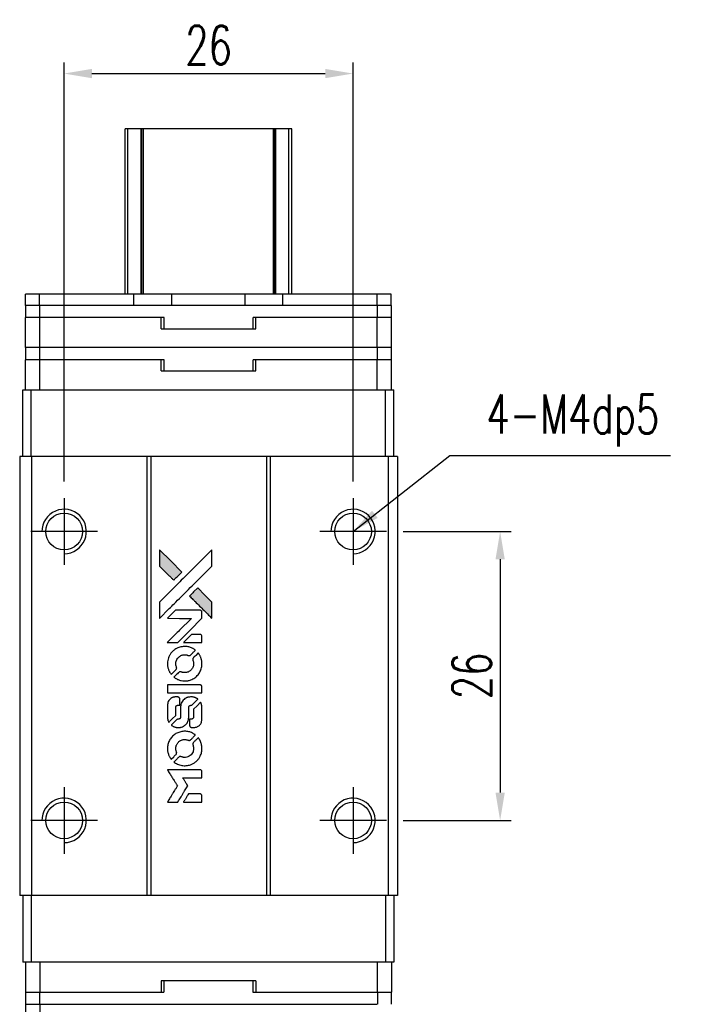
# Model space of a CAD drawing. Header units: millimetres. Extents: x 293 to 520, y -192 to -10.
# Tile 2 of 3: x 309 to 371, y -99 to -10. Entities that reach past the tile are written whole.
import ezdxf

# ---------------------------------------------------------------- set-up
doc = ezdxf.new("R2010")
doc.units = ezdxf.units.MM
doc.header["$LTSCALE"] = 0.1
doc.layers.get('0').update_dxf_attribs({"linetype": 'CONTINUOUS'})
doc.layers.get('Defpoints').update_dxf_attribs({"linetype": 'CONTINUOUS'})
doc.styles.add('DIM-7', font='SIMPLEX.shx', dxfattribs={"width": 0.7, "bigfont": 'chineset.shx'})
doc.dimstyles.new('CNS', dxfattribs={"dimtxt": 3.5, "dimasz": 2.5, "dimexe": 1, "dimexo": 1.5, "dimgap": 0.09, "dimtad": 0, "dimdsep": 46, "dimtxsty": 'DIM-7', "dimcen": 0.09, "dimclrd": 1, "dimclre": 1, "dimclrt": 4, "dimadec": 0, "dimazin": 0, "dimtfac": 1, "dimtix": 1, "dimtmove": 2, "dimatfit": 3, "dimfxl": 1, "dimtvp": 0.971429, "dimtolj": 1, "dimarcsym": 0})

# ---------------------------------------------------------------- blocks, each defined once
blk = doc.blocks.new('*D299')
at = {"color": 7, "lineweight": -2}
for p, q in [((313.409, -51.808), (313.409, -14.098)), ((339.409, -51.808), (339.409, -14.098)), ((315.909, -15.098), (336.909, -15.098))]:
    blk.add_line(p, q, dxfattribs=at)
at = {"color": 7}
for points in [[(315.909, -14.681), (315.909, -15.515), (313.409, -15.098)], [(336.909, -14.681), (336.909, -15.515), (339.409, -15.098)]]:
    blk.add_solid(points, dxfattribs=at)
at = {"layer": 'Defpoints', "color": 0}
for p in [(339.409, -15.098), (313.409, -53.308), (339.409, -53.308)]:
    blk.add_point(p, dxfattribs=at)
at = {"color": 7, "insert": (326.409, -12.548), "char_height": 3.5, "attachment_point": 5, "style": 'DIM-7'}
blk.add_mtext('\\A1;26', dxfattribs=at)
blk = doc.blocks.new('*D300')
at = {"color": 7, "lineweight": -2}
for p, q in [((343.909, -56.308), (353.646, -56.308)), ((352.646, -58.808), (352.646, -79.808)), ((343.909, -82.308), (353.646, -82.308))]:
    blk.add_line(p, q, dxfattribs=at)
at = {"color": 7}
for points in [[(352.229, -58.808), (353.063, -58.808), (352.646, -56.308)], [(352.229, -79.808), (353.063, -79.808), (352.646, -82.308)]]:
    blk.add_solid(points, dxfattribs=at)
at = {"layer": 'Defpoints', "color": 0}
for p in [(342.409, -56.308), (342.409, -82.308), (352.646, -82.308)]:
    blk.add_point(p, dxfattribs=at)
at = {"color": 7, "insert": (350.096, -69.308), "char_height": 3.5, "attachment_point": 5, "rotation": 90, "style": 'DIM-7'}
blk.add_mtext('\\A1;26', dxfattribs=at)
blk = doc.blocks.new('A$C1033c48d')
at = {"linetype": 'Continuous'}
h = blk.add_hatch(color=256, dxfattribs=at)
h.dxf.hatch_style = 1
h.paths.add_polyline_path([(0, 22.708), (0, 21.974), (0, 21.24), (0.637, 20.608, 0.000288), (0.881, 20.366, 0.000479), (1.088, 20.162, 0.000013), (1.275, 19.977, 0.197177), (1.278, 19.976, 0.197497), (1.28, 19.977, 0.00004), (1.387, 20.083, 0.000834), (1.505, 20.2, 0.000506), (1.645, 20.34), (2.008, 20.703), (1.004, 21.706)])
h.paths.add_polyline_path([(3.436, 19.273), (3.071, 18.908, 0.000476), (2.931, 18.768, 0.000789), (2.814, 18.65, 0.000035), (2.708, 18.543, 0.19758), (2.707, 18.54, 0.198396), (2.708, 18.537, 0.000019), (2.853, 18.392, 0.000582), (3.013, 18.232, 0.000351), (3.203, 18.042, 0.000108), (4.01, 17.239, 0.000692), (4.418, 16.833, 0.000077), (4.702, 16.552, 0.197527), (4.712, 16.548, 0.410181), (4.717, 16.553, 0.000493), (4.718, 16.703, 0.002424), (4.72, 16.91, 0.000529), (4.72, 17.268), (4.72, 17.988), (4.078, 18.63)])
for points in [[(0.637, 20.608, 0.000288), (0.881, 20.366, 0.000479), (1.088, 20.162, 0.000013), (1.275, 19.977, 0.197177), (1.278, 19.976, 0.197497), (1.28, 19.977, 0.00004), (1.387, 20.083, 0.000836), (1.505, 20.2, 0.000505), (1.645, 20.34), (2.008, 20.703), (1.004, 21.706), (0, 22.708), (0, 21.974), (0, 21.24)], [(0.883, 17.411, -0.000056), (1.323, 17.85, -0.000021), (1.94, 18.466, -0.000021), (2.612, 19.137, -0.000025), (3.243, 19.766), (4.72, 21.239), (4.719, 21.97), (4.717, 22.7), (3.725, 21.715, 0.000274), (3.249, 21.242, 0.000123), (2.624, 20.619, 0.000121), (1.963, 19.96, 0.000165), (1.367, 19.366), (0, 18.001), (0, 17.266), (0, 16.53)], [(3.203, 18.042, 0.000108), (4.01, 17.239, 0.000692), (4.419, 16.832, 0.000077), (4.702, 16.552, 0.197527), (4.712, 16.548, 0.410182), (4.717, 16.553, 0.000493), (4.718, 16.703, 0.002424), (4.72, 16.91, 0.000529), (4.72, 17.268), (4.72, 17.988), (4.078, 18.63), (3.436, 19.273), (3.071, 18.908, 0.000476), (2.932, 18.768, 0.000789), (2.814, 18.65, 0.000035), (2.708, 18.543, 0.19758), (2.707, 18.54, 0.198396), (2.708, 18.537, 0.000019), (2.853, 18.392, 0.000582), (3.013, 18.232, 0.000351)], [(1.169, 14.362), (1.639, 14.362), (2.725, 15.449), (3.811, 16.537), (3.809, 16.841, 0.0008), (3.808, 17.035, 0.010795), (3.805, 17.107, 0.030495), (3.801, 17.146, 0.080372), (3.792, 17.172, 0.03816), (3.775, 17.198, 0.041799), (3.755, 17.221, 0.042486), (3.732, 17.239, 0.042078), (3.706, 17.253, 0.099276), (3.669, 17.261, 0.003302), (3.518, 17.264, 0.002586), (3.254, 17.265, 0.000204), (2.552, 17.264), (1.426, 17.262), (1.065, 16.9), (0.704, 16.537), (1.786, 16.534), (2.868, 16.53), (1.798, 15.466, 0.000253), (1.387, 15.056, 0.000412), (1.038, 14.708, 0.000041), (0.726, 14.396, 0.041338), (0.714, 14.381), (0.7, 14.362)], [(2.992, 14.362), (3.811, 14.362), (3.809, 14.667), (3.807, 14.973), (3.786, 15.008, 0.03146), (3.774, 15.024, 0.026444), (3.76, 15.04, 0.026444), (3.744, 15.054, 0.031457), (3.728, 15.065), (3.693, 15.087), (3.287, 15.089), (2.882, 15.091), (2.527, 14.732, 0.000745), (2.391, 14.594, 0.001228), (2.277, 14.477, 0.000087), (2.174, 14.371, 0.195134), (2.173, 14.367, 0.412117), (2.175, 14.365, 0.000048), (2.413, 14.363, 0.00109), (2.678, 14.362, 0.000653)], [(0.723, 12.283, 0.023681), (0.743, 12.155, 0.022402), (0.775, 12.027, 0.021929), (0.819, 11.899, 0.020503), (0.875, 11.773, 0.013745), (0.913, 11.701, 0.009767), (0.959, 11.622, 0.009658), (1.005, 11.551, 0.027804), (1.04, 11.504), (1.055, 11.487), (1.282, 11.713, 0.002053), (1.391, 11.823, 0.006738), (1.462, 11.897, 0.007826), (1.509, 11.949, 0.063909), (1.527, 11.976, 0.061532), (1.541, 12.017, 0.068674), (1.545, 12.058, 0.052072), (1.537, 12.107, 0.019648), (1.516, 12.174, -0.018366), (1.49, 12.256, -0.0288), (1.475, 12.328, -0.029061), (1.468, 12.401, -0.019155), (1.468, 12.485, -0.053809), (1.494, 12.667, -0.058833), (1.559, 12.833, -0.058566), (1.661, 12.98, -0.052525), (1.798, 13.105, -0.044733), (1.914, 13.176, -0.040573), (2.044, 13.228, -0.041123), (2.179, 13.258, -0.04951), (2.309, 13.262, -0.017369), (2.37, 13.256, -0.024255), (2.424, 13.246, -0.023787), (2.477, 13.231, -0.015798), (2.537, 13.208, 0.010631), (2.575, 13.194, 0.033653), (2.601, 13.186, 0.037806), (2.626, 13.183, 0.016307), (2.66, 13.182, 0.068179), (2.725, 13.191, 0.095747), (2.778, 13.218, 0.033418), (2.848, 13.28, 0.002133), (3.041, 13.476, 0.001452), (3.148, 13.587, 0.012393), (3.194, 13.638, 0.020479), (3.219, 13.668, 0.344362), (3.219, 13.68, 0.074287), (3.192, 13.704, 0.005454), (3.108, 13.758, 0.008391), (3.02, 13.811, 0.017097), (2.949, 13.849, 0.027375), (2.802, 13.912, 0.02835), (2.651, 13.957, 0.027723), (2.493, 13.986, 0.023913), (2.324, 13.999, 0.027047), (2.122, 13.993, 0.031685), (1.932, 13.966, 0.032425), (1.751, 13.916, 0.031013), (1.575, 13.842, 0.037914), (1.367, 13.718, 0.040153), (1.184, 13.566, 0.039834), (1.026, 13.386, 0.036173), (0.894, 13.178, 0.040752), (0.804, 12.974, 0.035885), (0.744, 12.748, 0.035491), (0.717, 12.514, 0.037615)], [(1.355, 11.198, 0.018008), (1.421, 11.154, 0.009842), (1.506, 11.106, 0.009807), (1.594, 11.059, 0.015716), (1.671, 11.024, 0.048467), (1.948, 10.937, 0.045841), (2.241, 10.902, 0.046006), (2.535, 10.922, 0.049638), (2.813, 10.995, 0.064819), (3.174, 11.187, 0.06695), (3.469, 11.462, 0.066691), (3.682, 11.807, 0.063505), (3.801, 12.201, 0.03135), (3.812, 12.302, 0.010439), (3.815, 12.45, 0.010391), (3.812, 12.599, 0.032408), (3.801, 12.698, 0.015696), (3.777, 12.815, 0.018095), (3.747, 12.924, 0.018551), (3.709, 13.029, 0.018352), (3.664, 13.131, 0.015568), (3.629, 13.198, 0.009832), (3.583, 13.275, 0.009795), (3.537, 13.346, 0.023727), (3.499, 13.397), (3.483, 13.417), (3.257, 13.194, 0.001528), (3.13, 13.068, 0.010022), (3.068, 13.004, 0.019586), (3.032, 12.962, 0.061865), (3.013, 12.931, 0.055054), (2.998, 12.883, 0.061607), (2.994, 12.835, 0.048725), (3.002, 12.779, 0.020221), (3.023, 12.705, -0.017722), (3.046, 12.626, -0.02685), (3.06, 12.556, -0.02759), (3.066, 12.486, -0.020233), (3.066, 12.408, -0.04793), (3.044, 12.259, -0.048386), (2.994, 12.118, -0.047866), (2.918, 11.987, -0.044964), (2.817, 11.871, -0.04333), (2.695, 11.773, -0.050921), (2.565, 11.703, -0.051473), (2.425, 11.662, -0.0459), (2.274, 11.648, -0.019014), (2.201, 11.651, -0.024114), (2.134, 11.659, -0.025081), (2.07, 11.674, -0.023892), (2.007, 11.695, 0.008624), (1.957, 11.713, 0.026486), (1.923, 11.723, 0.035074), (1.893, 11.727, 0.02756), (1.861, 11.728, 0.087163), (1.809, 11.718, 0.073291), (1.76, 11.69, 0.028074), (1.69, 11.629, 0.002594), (1.527, 11.468), (1.298, 11.238)], [(2.261, 9.817), (3.807, 9.819), (3.807, 10.122), (3.807, 10.425), (3.789, 10.461, 0.071429), (3.768, 10.491, 0.054799), (3.737, 10.517, 0.053585), (3.7, 10.536, 0.060698), (3.662, 10.546, 0.033975), (3.599, 10.551, 0.000112), (2.812, 10.551, 0.000726), (2.043, 10.55, 0.001084), (1.37, 10.546), (0.715, 10.541), (0.715, 10.178), (0.715, 9.815)], [(0.72, 7.552, 0.018538), (0.726, 7.506, 0.010695), (0.736, 7.45, 0.01068), (0.749, 7.395, 0.017678), (0.763, 7.349, 0.013849), (0.782, 7.297, 0.011814), (0.805, 7.243, 0.004513), (0.828, 7.193, 0.290035), (0.835, 7.188, 0.196418), (0.839, 7.19, 0.000124), (0.93, 7.279, 0.001477), (1.031, 7.378, 0.000898), (1.15, 7.497), (1.458, 7.805), (1.46, 8.191, -0.001471), (1.462, 8.483, -0.028714), (1.468, 8.573, -0.097073), (1.485, 8.623, -0.084199), (1.52, 8.666, -0.042698), (1.548, 8.687, -0.053912), (1.577, 8.7, -0.051004), (1.609, 8.708, -0.032967), (1.647, 8.711, 0.00807), (1.667, 8.711, 0.003023), (1.695, 8.712, 0.002994), (1.725, 8.714, 0.003629), (1.753, 8.715), (1.819, 8.72), (1.819, 9.016, 0.001618), (1.819, 9.157, 0.005206), (1.817, 9.251, 0.00535), (1.815, 9.316, 0.060675), (1.81, 9.341, 0.048484), (1.804, 9.355, 0.02389), (1.795, 9.372, 0.022812), (1.782, 9.389, 0.02462), (1.769, 9.405, 0.061781), (1.732, 9.435, 0.080179), (1.691, 9.451, 0.048561), (1.634, 9.459, 0.010021), (1.531, 9.461, 0.016602), (1.393, 9.457, 0.031409), (1.283, 9.442, 0.036474), (1.187, 9.416, 0.03439), (1.094, 9.376, 0.065928), (0.948, 9.274, 0.069066), (0.836, 9.139, 0.065697), (0.76, 8.973, 0.051559), (0.723, 8.778, 0.020904), (0.718, 8.674, 0.000451), (0.716, 8.163, 0.000419), (0.716, 7.649, 0.022759)], [(1.12, 6.876, 0.023289), (1.194, 6.828, 0.026845), (1.269, 6.791, 0.026047), (1.349, 6.76, 0.019751), (1.439, 6.735, 0.013249), (1.49, 6.724, 0.025169), (1.532, 6.719, 0.016532), (1.584, 6.716, 0.002937), (1.682, 6.715, 0.003317), (1.769, 6.716, 0.011808), (1.825, 6.718, 0.01777), (1.867, 6.722, 0.021476), (1.906, 6.729, 0.04325), (2.07, 6.78, 0.045753), (2.22, 6.858, 0.04649), (2.351, 6.961, 0.047672), (2.459, 7.085, 0.025315), (2.493, 7.138, 0.015208), (2.529, 7.205, 0.01512), (2.561, 7.274, 0.022488), (2.584, 7.337, 0.027857), (2.609, 7.435, 0.034138), (2.622, 7.528, 0.014286), (2.627, 7.67, 0.00124), (2.627, 8.033, -0.00103), (2.628, 8.255, -0.002552), (2.629, 8.418, -0.001594), (2.632, 8.542, -0.047676), (2.635, 8.573, -0.085307), (2.657, 8.627, -0.097789), (2.695, 8.668, -0.085947), (2.749, 8.695, -0.051339), (2.821, 8.708, 0.014634), (2.845, 8.711, 0.015028), (2.869, 8.715, 0.014927), (2.89, 8.72, 0.059415), (2.902, 8.724, 0.070595), (2.928, 8.744, 0.00028), (3.187, 9, 0.000111), (3.453, 9.263, 0.200239), (3.457, 9.274, 0.268906), (3.453, 9.281, 0.001866), (3.389, 9.317, 0.007532), (3.328, 9.351, 0.017818), (3.28, 9.373, 0.013256), (3.228, 9.394, 0.011636), (3.173, 9.414, 0.011528), (3.116, 9.43, 0.012303), (3.06, 9.444, 0.0423), (2.972, 9.456, 0.013657), (2.841, 9.459, 0.013857), (2.708, 9.454, 0.037428), (2.615, 9.441, 0.014927), (2.553, 9.426, 0.0122), (2.488, 9.406, 0.012518), (2.427, 9.384, 0.023062), (2.378, 9.362, 0.065961), (2.204, 9.244, 0.06055), (2.061, 9.082, 0.059676), (1.959, 8.887, 0.060497), (1.906, 8.675, 0.025683), (1.903, 8.629, 0.001528), (1.901, 8.492, 0.002124), (1.899, 8.318, 0.001173), (1.899, 8.106, -0.000809), (1.898, 7.735, -0.017164), (1.894, 7.625, -0.063931), (1.882, 7.567, -0.108429), (1.857, 7.525, -0.052941), (1.829, 7.501, -0.063675), (1.798, 7.485, -0.050562), (1.759, 7.475, -0.020337), (1.704, 7.47, 0.009897), (1.67, 7.467, 0.016482), (1.642, 7.463, 0.019019), (1.619, 7.458, 0.06043), (1.605, 7.453, 0.076267), (1.573, 7.429, 0.00054), (1.333, 7.186, 0.000307), (1.088, 6.938, 0.142594), (1.077, 6.918, 0.232419), (1.079, 6.912, 0.022995), (1.089, 6.902, 0.024627), (1.103, 6.889, 0.015407)], [(2.721, 6.834, 0.065483), (2.739, 6.799, 0.053271), (2.766, 6.766, 0.052018), (2.8, 6.74, 0.0556), (2.839, 6.721, 0.036839), (2.864, 6.715, 0.026922), (2.892, 6.711, 0.016905), (2.931, 6.709, 0.004317), (2.995, 6.709, 0.016369), (3.129, 6.714, 0.029936), (3.237, 6.728, 0.03418), (3.332, 6.753, 0.031327), (3.426, 6.791, 0.046935), (3.541, 6.861, 0.054053), (3.635, 6.948, 0.053701), (3.708, 7.053, 0.045364), (3.763, 7.178, 0.032479), (3.791, 7.289, 0.03386), (3.805, 7.401, 0.013578), (3.81, 7.577, 0.001155), (3.809, 8.029, 0.000413), (3.807, 8.417, 0.005008), (3.805, 8.566, 0.013199), (3.8, 8.651, 0.033956), (3.791, 8.711, 0.013909), (3.776, 8.774, 0.010864), (3.756, 8.841, 0.010938), (3.734, 8.902, 0.028702), (3.715, 8.945), (3.699, 8.977), (3.383, 8.665), (3.067, 8.354), (3.067, 7.989, -0.001504), (3.067, 7.833, -0.00328), (3.066, 7.714, -0.001901), (3.063, 7.62, -0.061333), (3.06, 7.598, -0.063621), (3.047, 7.566, -0.048633), (3.025, 7.536, -0.046769), (2.997, 7.509, -0.047961), (2.964, 7.488, -0.02678), (2.936, 7.476, -0.050957), (2.913, 7.469, -0.029398), (2.881, 7.466, -0.00401), (2.814, 7.463), (2.707, 7.46), (2.707, 7.167, 0.001061), (2.708, 6.992, 0.009147), (2.709, 6.914, 0.020721), (2.713, 6.867, 0.051619)], [(0.723, 4.658, 0.024131), (0.743, 4.526, 0.022344), (0.777, 4.392, 0.021883), (0.823, 4.259, 0.020884), (0.881, 4.129, 0.010669), (0.92, 4.055, 0.010389), (0.962, 3.982, 0.010913), (1.004, 3.917, 0.022227), (1.04, 3.868), (1.054, 3.85), (1.285, 4.085, 0.002452), (1.374, 4.176, 0.003628), (1.451, 4.258, 0.001662), (1.516, 4.328, 0.070159), (1.528, 4.345, 0.047671), (1.533, 4.358, 0.018624), (1.538, 4.377, 0.017921), (1.541, 4.399, 0.018804), (1.543, 4.42, 0.018255), (1.544, 4.45, 0.041312), (1.542, 4.472, 0.037164), (1.536, 4.495, 0.012342), (1.523, 4.527, -0.015101), (1.495, 4.606, -0.035998), (1.479, 4.666, -0.033244), (1.472, 4.73, -0.011249), (1.47, 4.824, -0.004059), (1.471, 4.901, -0.019693), (1.473, 4.945, -0.027943), (1.478, 4.981, -0.014411), (1.489, 5.025, -0.033089), (1.525, 5.13, -0.033887), (1.574, 5.228, -0.034021), (1.636, 5.319, -0.033942), (1.71, 5.4, -0.02816), (1.794, 5.472, -0.035032), (1.88, 5.529, -0.035269), (1.973, 5.574, -0.029196), (2.077, 5.608, -0.037862), (2.197, 5.629, -0.043657), (2.313, 5.632, -0.043064), (2.429, 5.613, -0.035184), (2.549, 5.575, 0.033699), (2.606, 5.556, 0.052815), (2.657, 5.549, 0.059167), (2.704, 5.553, 0.058972), (2.748, 5.568, 0.059208), (2.783, 5.589, 0.021125), (2.827, 5.627, 0.008691), (2.9, 5.698, 0.000851), (3.071, 5.872, 0.001873), (3.158, 5.962, 0.013884), (3.199, 6.006, 0.022355), (3.22, 6.033, 0.341453), (3.219, 6.044, 0.073011), (3.195, 6.066, 0.004587), (3.113, 6.119, 0.00748), (3.028, 6.172, 0.016837), (2.961, 6.209, 0.028606), (2.8, 6.279, 0.031352), (2.636, 6.329, 0.031004), (2.466, 6.358, 0.0268), (2.285, 6.368, 0.026698), (2.093, 6.358, 0.03002), (1.91, 6.327, 0.030357), (1.735, 6.275, 0.028554), (1.563, 6.201, 0.062944), (1.244, 5.989, 0.062206), (0.987, 5.703, 0.062448), (0.809, 5.364, 0.064355), (0.723, 4.995, 0.017377), (0.718, 4.921, 0.008369), (0.716, 4.827, 0.008367), (0.718, 4.732, 0.01757)], [(1.352, 3.568, 0.064158), (1.711, 3.376, 0.06356), (2.107, 3.281, 0.064004), (2.512, 3.289, 0.066747), (2.896, 3.4, 0.04321), (3.136, 3.531, 0.044737), (3.347, 3.7, 0.044901), (3.524, 3.904, 0.044184), (3.663, 4.137, 0.026293), (3.737, 4.314, 0.033344), (3.785, 4.484, 0.033227), (3.811, 4.66, 0.025815), (3.816, 4.853, 0.023119), (3.803, 5.038, 0.031044), (3.773, 5.204, 0.031337), (3.723, 5.363, 0.024258), (3.649, 5.529, 0.015622), (3.618, 5.587, 0.008495), (3.576, 5.656, 0.008415), (3.533, 5.723, 0.020814), (3.498, 5.769), (3.481, 5.791), (3.257, 5.568, 0.002843), (3.09, 5.401, 0.033917), (3.03, 5.332, 0.087906), (3.004, 5.281, 0.073302), (2.995, 5.22, 0.022047), (2.997, 5.19, 0.026465), (3.001, 5.163, 0.022233), (3.008, 5.132, 0.009985), (3.021, 5.093, -0.039011), (3.056, 4.949, -0.044398), (3.067, 4.808, -0.045096), (3.053, 4.669, -0.04265), (3.015, 4.532, -0.071154), (2.908, 4.339, -0.068827), (2.751, 4.181, -0.068713), (2.556, 4.072, -0.070507), (2.341, 4.02, -0.028605), (2.249, 4.017, -0.031418), (2.16, 4.024, -0.031044), (2.072, 4.043, -0.02668), (1.981, 4.073, 0.038913), (1.928, 4.089, 0.043732), (1.875, 4.096, 0.047754), (1.826, 4.094, 0.075756), (1.787, 4.082, 0.07294), (1.766, 4.068, 0.003456), (1.705, 4.011, 0.005023), (1.627, 3.937, 0.002422), (1.529, 3.84, 0.000819), (1.441, 3.753, 0.001349), (1.367, 3.678, 0.0001), (1.301, 3.611, 0.205335), (1.3, 3.609, 0.219821), (1.301, 3.606, 0.002494), (1.315, 3.595, 0.007089), (1.332, 3.582, 0.004494)], [(1.176, 0), (1.643, 0), (1.722, 0.128, -0.000297), (1.769, 0.206, -0.000037), (1.874, 0.378, -0.000043), (1.999, 0.581, -0.000036), (2.132, 0.797, 0.000044), (2.262, 1.009, 0.000063), (2.377, 1.198, 0.000035), (2.475, 1.357, 0.0009), (2.501, 1.401), (2.539, 1.463), (2.489, 1.545, 0.001175), (2.46, 1.592, 0.000208), (2.405, 1.681, 0.000225), (2.34, 1.785, 0.000203), (2.273, 1.892, -0.000711), (2.209, 1.994, -0.001119), (2.155, 2.082, -0.000263), (2.108, 2.159, -0.04589), (2.103, 2.168, -0.519312), (2.109, 2.175, -0.001914), (2.234, 2.178, -0.003124), (2.44, 2.179, -0.000285), (2.955, 2.179), (3.811, 2.179), (3.811, 2.478, 0.001727), (3.81, 2.692, 0.025279), (3.806, 2.767, 0.073886), (3.794, 2.811, 0.07426), (3.771, 2.85, 0.03264), (3.761, 2.86, 0.01784), (3.748, 2.871, 0.017712), (3.734, 2.881, 0.026854), (3.722, 2.889), (3.692, 2.905), (2.199, 2.907), (0.706, 2.909), (0.717, 2.892, -0.004595), (0.724, 2.881, -0.00016), (0.752, 2.835, -0.000298), (0.786, 2.781, -0.000208), (0.823, 2.721, 0.000986), (0.934, 2.543, 0.00025), (1.114, 2.255, 0.000268), (1.307, 1.947, 0.000436), (1.471, 1.686, -0.002932), (1.524, 1.6, -0.004718), (1.569, 1.526, -0.001113), (1.607, 1.462, -0.227179), (1.607, 1.454, -0.045982), (1.604, 1.447, -0.000145), (1.55, 1.36, -0.000825), (1.489, 1.261, -0.000517), (1.418, 1.146, 0.000056), (1.173, 0.752, 0.000289), (1.038, 0.534, 0.000481), (0.937, 0.371, 0.000418), (0.832, 0.2), (0.709, 0)], [(2.988, 0), (3.811, 0), (3.811, 0.3, 0.000842), (3.811, 0.49, 0.010591), (3.809, 0.562, 0.028995), (3.805, 0.603, 0.069543), (3.796, 0.631, 0.051063), (3.78, 0.658, 0.039932), (3.758, 0.683, 0.039414), (3.731, 0.705, 0.045845), (3.703, 0.721, 0.094811), (3.675, 0.728, 0.007124), (3.594, 0.731, 0.004713), (3.456, 0.732, 0.000534), (3.144, 0.732), (2.61, 0.732), (2.563, 0.656, 0.000828), (2.428, 0.437, 0.000879), (2.296, 0.221, 0.000048), (2.167, 0.01, 0.137596), (2.166, 0.003, 0.413028), (2.167, 0.002, 0.000016), (2.407, 0.001, 0.000623), (2.673, 0, 0.000374)]]:
    blk.add_lwpolyline(points, format="xyb", close=True)

msp = doc.modelspace()

# ---------------------------------------------------------------- linework, layer by layer
at = {"color": 7, "linetype": 'Continuous', "lineweight": 25}
for p, q in [((319.141, -20.058), (318.889, -20.058)), ((318.889, -34.958), (318.889, -20.058)), ((318.889, -20.058), (318.889, -20.058)), ((318.889, -34.958), (318.889, -20.058)), ((320.329, -20.058), (319.141, -20.058)), ((319.141, -34.958), (319.141, -20.058)), ((320.415, -20.058), (320.329, -20.058)), ((320.329, -34.958), (320.329, -20.058)), ((320.539, -20.058), (320.415, -20.058)), ((320.415, -34.958), (320.415, -20.058)), ((332.239, -20.058), (320.539, -20.058)), ((320.539, -34.958), (320.539, -20.058)), ((332.239, -34.958), (332.239, -20.058)), ((332.364, -20.058), (332.239, -20.058)), ((332.449, -20.058), (332.364, -20.058)), ((332.364, -34.958), (332.364, -20.058)), ((333.638, -20.058), (332.449, -20.058)), ((332.449, -34.958), (332.449, -20.058)), ((333.638, -34.958), (333.638, -20.058)), ((333.889, -34.958), (333.889, -20.058)), ((333.889, -34.958), (333.889, -20.058)), ((309.939, -35.958), (309.939, -34.958)), ((311.189, -34.958), (309.939, -34.958)), ((311.189, -35.958), (311.189, -34.958)), ((319.689, -34.958), (311.189, -34.958)), ((319.689, -35.958), (319.689, -34.958)), ((323.089, -34.958), (319.689, -34.958)), ((323.089, -35.958), (323.089, -34.958)), ((329.689, -34.958), (323.089, -34.958)), ((329.689, -35.958), (329.689, -34.958)), ((333.089, -34.958), (329.689, -34.958)), ((341.589, -34.958), (333.089, -34.958)), ((333.089, -35.958), (333.089, -34.958)), ((341.589, -35.958), (341.589, -34.958)), ((342.839, -34.958), (341.589, -34.958)), ((342.839, -35.958), (342.839, -34.958)), ((311.189, -35.958), (309.939, -35.958)), ((309.961, -37.058), (309.961, -35.958)), ((319.689, -35.958), (311.189, -35.958)), ((311.211, -37.058), (311.211, -35.958)), ((341.611, -35.958), (311.211, -35.958)), ((329.689, -35.958), (323.089, -35.958)), ((341.589, -35.958), (333.089, -35.958)), ((341.611, -37.058), (341.611, -35.958)), ((342.861, -35.958), (341.611, -35.958)), ((342.861, -37.058), (342.861, -35.958)), ((309.924, -39.758), (309.924, -37.058)), ((311.226, -37.058), (309.924, -37.058)), ((311.226, -39.758), (311.226, -37.058)), ((322.149, -37.058), (311.226, -37.058)), ((322.411, -37.058), (322.149, -37.058)), ((322.149, -38.058), (322.149, -37.058)), ((322.411, -38.058), (322.411, -37.058)), ((330.649, -37.058), (330.411, -37.058)), ((330.411, -38.058), (330.411, -37.058)), ((330.649, -38.058), (330.649, -37.058)), ((341.573, -37.058), (330.649, -37.058)), ((341.573, -39.758), (341.573, -37.058)), ((341.599, -37.058), (341.573, -37.058)), ((341.611, -37.058), (341.599, -37.058)), ((342.861, -37.058), (341.611, -37.058)), ((342.874, -37.058), (342.861, -37.058)), ((342.874, -39.758), (342.874, -37.058)), ((322.149, -38.058), (330.649, -38.058)), ((311.226, -39.758), (309.924, -39.758)), ((309.961, -40.858), (309.961, -39.758)), ((311.211, -40.858), (311.211, -39.758)), ((341.573, -39.758), (311.226, -39.758)), ((341.599, -39.758), (341.573, -39.758)), ((341.611, -39.758), (341.599, -39.758)), ((341.611, -40.858), (341.611, -39.758)), ((342.861, -39.758), (341.611, -39.758)), ((342.861, -40.858), (342.861, -39.758)), ((342.874, -39.758), (342.861, -39.758)), ((309.924, -43.558), (309.924, -40.858)), ((311.226, -40.858), (309.924, -40.858)), ((311.226, -43.558), (311.226, -40.858)), ((322.149, -40.858), (311.226, -40.858)), ((322.411, -40.858), (322.149, -40.858)), ((322.149, -41.858), (322.149, -40.858)), ((322.411, -41.858), (322.411, -40.858)), ((330.649, -40.858), (330.411, -40.858)), ((330.411, -41.858), (330.411, -40.858)), ((330.649, -41.858), (330.649, -40.858)), ((341.573, -40.858), (330.649, -40.858)), ((341.573, -43.558), (341.573, -40.858)), ((341.599, -40.858), (341.573, -40.858)), ((341.611, -40.858), (341.599, -40.858)), ((342.861, -40.858), (341.611, -40.858)), ((342.874, -40.858), (342.861, -40.858)), ((342.874, -43.558), (342.874, -40.858)), ((322.149, -41.858), (330.649, -41.858)), ((309.689, -49.558), (309.689, -43.558)), ((309.689, -43.558), (310.447, -43.558)), ((310.447, -49.558), (310.447, -43.558)), ((310.447, -43.558), (342.331, -43.558)), ((342.331, -49.558), (342.331, -43.558)), ((342.331, -43.558), (343.089, -43.558)), ((343.089, -49.558), (343.089, -43.558)), ((309.409, -49.558), (309.409, -89.058)), ((310.459, -49.558), (309.409, -49.558)), ((310.459, -49.558), (310.459, -89.058)), ((320.859, -49.558), (310.459, -49.558)), ((320.859, -49.558), (320.859, -89.058)), ((321.209, -49.558), (320.859, -49.558)), ((321.209, -49.558), (321.209, -89.058)), ((331.609, -49.558), (321.209, -49.558)), ((331.609, -49.558), (331.609, -89.058)), ((331.959, -49.558), (331.609, -49.558)), ((331.959, -49.558), (331.959, -89.058)), ((342.559, -49.558), (331.959, -49.558)), ((342.559, -49.558), (342.559, -89.058)), ((343.409, -49.558), (342.559, -49.558)), ((343.409, -49.558), (343.409, -89.058)), ((310.459, -89.058), (309.409, -89.058)), ((309.689, -89.058), (309.689, -95.058)), ((310.447, -89.058), (310.447, -95.058)), ((320.859, -89.058), (310.459, -89.058)), ((321.209, -89.058), (320.859, -89.058)), ((331.609, -89.058), (321.209, -89.058)), ((331.959, -89.058), (331.609, -89.058)), ((342.559, -89.058), (331.959, -89.058)), ((342.331, -89.058), (342.331, -95.058)), ((343.409, -89.058), (342.559, -89.058)), ((343.089, -89.058), (343.089, -95.058)), ((310.447, -95.058), (309.689, -95.058)), ((309.924, -95.058), (309.924, -97.758)), ((342.331, -95.058), (310.447, -95.058)), ((311.226, -95.058), (311.226, -97.758)), ((341.573, -95.058), (341.573, -97.758)), ((343.089, -95.058), (342.331, -95.058)), ((342.874, -95.058), (342.874, -97.758)), ((322.149, -96.758), (322.149, -97.758)), ((330.649, -96.758), (322.149, -96.758)), ((322.396, -96.758), (322.396, -97.758)), ((330.396, -96.758), (330.396, -97.758)), ((330.649, -96.758), (330.649, -97.758)), ((309.924, -97.758), (309.946, -97.758)), ((309.946, -97.758), (309.946, -98.858)), ((309.946, -97.758), (311.196, -97.758)), ((311.196, -97.758), (311.196, -98.858)), ((311.196, -97.758), (311.197, -97.758)), ((311.197, -97.758), (311.226, -97.758)), ((311.226, -97.758), (322.149, -97.758)), ((322.149, -97.758), (322.396, -97.758)), ((330.396, -97.758), (330.649, -97.758)), ((330.649, -97.758), (341.573, -97.758)), ((341.573, -97.758), (342.874, -97.758)), ((341.596, -97.758), (341.596, -98.858)), ((342.846, -97.758), (342.846, -98.858)), ((309.924, -98.858), (309.924, -101.558)), ((309.924, -98.858), (309.946, -98.858)), ((309.946, -98.858), (311.196, -98.858)), ((311.196, -98.858), (311.197, -98.858)), ((311.197, -98.858), (311.226, -98.858)), ((311.226, -98.858), (311.226, -101.558)), ((311.226, -98.858), (341.573, -98.858))]:
    msp.add_line(p, q, dxfattribs=at)
for p, q in [((313.409, -53.308), (313.409, -59.308)), ((339.409, -53.308), (339.409, -59.308)), ((316.409, -56.308), (310.409, -56.308)), ((342.409, -56.308), (336.409, -56.308)), ((313.409, -79.308), (313.409, -85.308)), ((339.409, -79.308), (339.409, -85.308)), ((316.409, -82.308), (310.409, -82.308)), ((342.409, -82.308), (336.409, -82.308))]:
    msp.add_line(p, q)
for centre in [(313.409, -56.308), (339.409, -56.308), (313.409, -82.308), (339.409, -82.308)]:
    msp.add_circle(centre, 1.65, dxfattribs=at)
for centre in [(313.409, -56.308), (339.409, -56.308), (313.409, -82.308), (339.409, -82.308)]:
    msp.add_arc(centre, 2, 270, 180.8061)
msp.add_open_spline([(333.889, -20.058), (333.889, -20.058), (333.865, -20.058), (333.77, -20.058), (333.702, -20.058), (333.638, -20.058)], degree=3, knots=[0, 0, 0, 0, 0.5, 0.5, 1, 1, 1, 1], dxfattribs=at)

# ---------------------------------------------------------------- block references
msp.add_blockref('A$C1033c48d', (321.993, -80.658))

# ---------------------------------------------------------------- texts
at = {"color": 0, "insert": (351.419, -48.662), "char_height": 3.5, "attachment_point": 7, "style": 'DIM-7'}
msp.add_mtext('\\A1;4-M4dp5', dxfattribs=at)

# ---------------------------------------------------------------- dimensions: what is measured, and where the dimension line sits
at = {"color": 0}
dim = msp.add_linear_dim(base=(339.409, -15.098), p1=(313.409, -53.308), p2=(339.409, -53.308), dimstyle='CNS', override={"dimgap": 0.8, "dimtad": 1, "dimclrd": 7, "dimclre": 7, "dimclrt": 7, "dimadec": 2, "dimazin": 2, "dimtmove": 1}, dxfattribs=at)
dim.commit()
dim.dimension.update_dxf_attribs({"geometry": '*D299', "text_midpoint": (326.409, -12.548)})
dim = msp.add_linear_dim(base=(352.646, -82.308), p1=(342.409, -56.308), p2=(342.409, -82.308), angle=90, dimstyle='CNS', override={"dimgap": 0.8, "dimtad": 1, "dimclrd": 7, "dimclre": 7, "dimclrt": 7, "dimadec": 2, "dimazin": 2, "dimtmove": 1}, dxfattribs=at)
dim.commit()
dim.dimension.update_dxf_attribs({"geometry": '*D300', "text_midpoint": (350.096, -69.308)})

# ---------------------------------------------------------------- leaders
at = {"color": 0, "annotation_type": 0, "has_hookline": 1, "hookline_direction": 0, "text_width": 16.567}
msp.add_leader([(339.409, -56.308), (348.119, -49.462), (350.619, -49.462)], dimstyle='CNS', override={"dimgap": 0.8, "dimtad": 1, "dimclrd": 7, "dimclre": 4, "dimadec": 2, "dimazin": 2, "dimtmove": 1}, dxfattribs=at)

doc.saveas('drawing.dxf')
